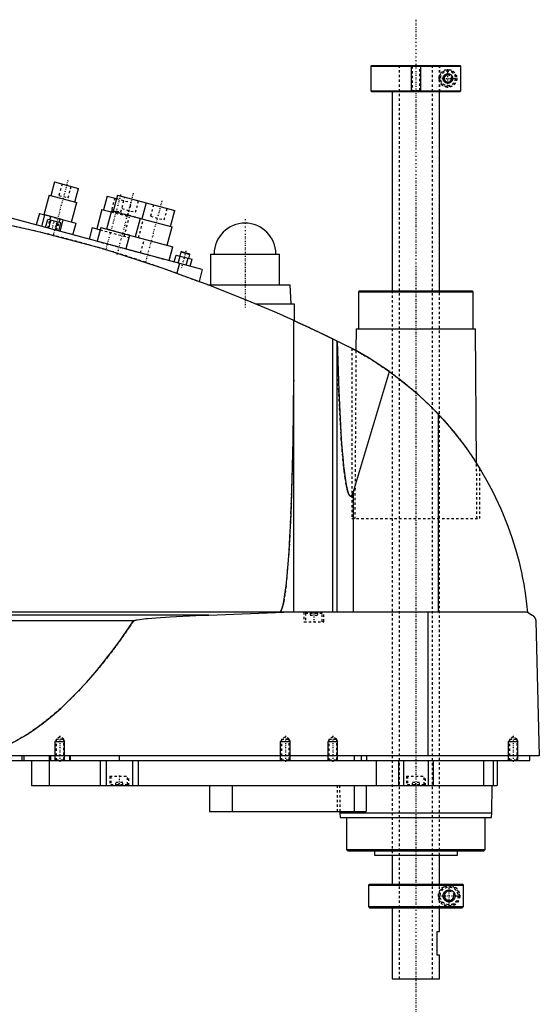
# Model space of a CAD drawing. Extents: x -168 to 502, y -1 to 703.
# Tile 7 of 7: x 283 to 502, y 288 to 703. Entities that reach past the tile are written whole.
import ezdxf

# ---------------------------------------------------------------- set-up
doc = ezdxf.new("R2010")
doc.units = 0
doc.linetypes.add('CENTER', pattern=[1.5, 0.45, -0.5, 0.05, -0.5])
doc.linetypes.add('DASHED', pattern=[2, 1, -1])
for name, color, linetype in [('AM_0', 7, 'CONTINUOUS'), ('AM_10', 7, 'CONTINUOUS'), ('AM_3', 7, 'DASHED'), ('AM_7', 7, 'CENTER')]:
    doc.layers.add(name, color=color, linetype=linetype)

msp = doc.modelspace()

# ---------------------------------------------------------------- linework, layer by layer
at = {"layer": 'AM_0', "color": 7, "linetype": 'CONTINUOUS'}
for p, q in [((431.3, 684), (431, 683.7)), ((431, 683.7), (431, 673.3)), ((431, 683.7), (468.99, 683.7)), ((431.3, 684), (468.68, 684)), ((468.99, 683.7), (468.68, 684)), ((468.99, 673.3), (468.99, 683.7)), ((431, 673.3), (431.3, 673)), ((431, 673.3), (468.99, 673.3)), ((431.3, 673), (468.68, 673)), ((440, 673), (440, 589)), ((460, 589), (460, 673)), ((468.68, 673), (468.99, 673.3)), ((297.76, 634.86), (296.21, 629.07)), ((297.76, 634.86), (307.9, 632.15)), ((306.35, 626.35), (307.9, 632.15)), ((295.48, 629.26), (293.28, 621.05)), ((295.48, 629.26), (307.07, 626.16)), ((319.98, 628.91), (318.42, 623.12)), ((319.98, 628.91), (323.84, 627.88)), ((324.23, 629.33), (322.42, 622.56)), ((324.23, 629.33), (348.38, 622.86)), ((360, 598), (253.75, 626.47)), ((304.87, 617.95), (307.07, 626.16)), ((317.7, 623.31), (315.5, 615.1)), ((317.7, 623.31), (321.56, 622.28)), ((321.69, 622.76), (319.62, 615.03)), ((321.69, 622.76), (347.29, 615.9)), ((336.3, 626.09), (334.49, 619.33)), ((346.56, 616.09), (348.38, 622.86)), ((291.35, 621.57), (290.06, 616.74)), ((291.35, 621.57), (293.68, 620.95)), ((292.39, 616.12), (293.71, 621.04)), ((301.43, 618.97), (293.71, 621.04)), ((293.94, 615.7), (294.85, 619.08)), ((300.43, 617.59), (294.85, 619.08)), ((295.34, 615.33), (296.24, 618.71)), ((295.8, 618.83), (296.21, 620.37)), ((299.66, 617.79), (300.08, 619.34)), ((300.11, 614.05), (301.43, 618.97)), ((301.41, 618.88), (306.81, 617.43)), ((333.77, 619.52), (331.7, 611.8)), ((298.13, 614.58), (299.03, 617.96)), ((299.52, 614.21), (300.43, 617.59)), ((305.51, 612.6), (306.81, 617.43)), ((313.57, 615.62), (312.27, 610.79)), ((313.57, 615.62), (316.95, 614.71)), ((317.21, 615.68), (315.65, 609.88)), ((317.21, 615.68), (347.63, 607.53)), ((345.22, 608.17), (347.29, 615.9)), ((329.28, 612.44), (327.73, 606.65)), ((346.08, 601.73), (347.63, 607.53)), ((348.2, 601.16), (348.98, 604.06)), ((348.98, 604.06), (355.67, 602.27)), ((349.88, 600.71), (350.65, 603.61)), ((350.93, 605.35), (350.48, 603.66)), ((351.24, 605.52), (350.93, 605.35)), ((350.93, 605.35), (354.8, 604.31)), ((351.24, 605.52), (354.62, 604.62)), ((353.22, 599.82), (354, 602.71)), ((354.34, 602.62), (354.8, 604.31)), ((354.8, 604.31), (354.62, 604.62)), ((354.89, 599.37), (355.67, 602.27)), ((363.5, 604.5), (363.5, 591.5)), ((363.5, 604.5), (392.5, 604.5)), ((392.5, 591.5), (392.5, 604.5)), ((350.34, 600.59), (349.21, 596.36)), ((360, 598), (358.62, 592.86)), ((362.27, 591.5), (397, 591.5)), ((397.5, 583.5), (397, 591.5)), ((426.32, 589), (425.82, 588.5)), ((425.82, 588.5), (425.82, 573)), ((425.82, 588.5), (474.18, 588.5)), ((426.32, 589), (473.68, 589)), ((474.18, 588.5), (473.68, 589)), ((474.18, 573), (474.18, 588.5)), ((382.43, 583.5), (398.65, 583.5)), ((398.65, 583.5), (398.65, 576.44)), ((398.5, 453.55), (398.5, 576.51)), ((424.82, 573), (424.76, 563.77)), ((424.82, 573), (475.18, 573)), ((475.58, 516.27), (475.18, 573)), ((415.04, 453.55), (415.04, 568.71)), ((415.04, 568.71), (421.5, 565.5)), ((416.82, 453.55), (416.82, 567.84)), ((423, 564.72), (424.76, 563.77)), ((423.7, 504.43), (438.83, 554.95)), ((459.54, 453.55), (459.54, 536.88)), ((475.58, 516.26), (477, 514)), ((423.7, 453.55), (423.7, 504.43)), ((497, 453.55), (105.5, 453.55)), ((362.76, 452.35), (152.3, 452.35)), ((362.76, 452.35), (394.4, 453.55)), ((455.15, 393), (455.15, 453.55)), ((497, 453.55), (499, 452.35)), ((331.04, 449.85), (185.14, 449.85)), ((500.5, 449.85), (502, 393)), ((502, 393), (100.5, 393)), ((144, 391), (498, 391)), ((284, 393), (284, 391)), ((284.75, 393), (284.75, 391)), ((288, 391), (288, 380.5)), ((295.5, 393), (295.5, 391)), ((295.51, 391), (295.51, 380.5)), ((296, 393), (296, 391)), ((304, 393), (304, 391)), ((304.35, 393), (304.35, 391)), ((317, 391), (317, 380.5)), ((319.48, 391), (319.48, 380.5)), ((325, 393), (325, 391)), ((330.52, 391), (330.52, 380.5)), ((333, 391), (333, 380.5)), ((424, 393), (424, 391)), ((427, 393), (427, 391)), ((429.15, 393), (429.15, 391)), ((433.21, 391), (433.21, 380.5)), ((442.7, 391), (442.7, 380.5)), ((444.81, 391), (444.81, 380.5)), ((455.19, 391), (455.19, 380.5)), ((457.3, 391), (457.3, 380.5)), ((478.5, 391), (478.5, 380.5)), ((482.5, 391), (482.5, 380.5)), ((484.3, 391), (484.3, 380.5)), ((489.01, 391.01), (489, 391)), ((498, 391), (498, 393)), ((288, 380.5), (484.3, 380.5)), ((363, 380.5), (363, 369.5)), ((372.56, 380.5), (372.56, 369.5)), ((424, 380.5), (424, 369.5)), ((429, 380.5), (429, 369.5)), ((482, 369), (482.18, 380.5)), ((363, 369.5), (429, 369.5)), ((417.99, 369.5), (418, 369)), ((418, 369), (418.1, 367)), ((418, 369), (482, 369)), ((418.1, 367), (481.9, 367)), ((420.82, 367), (420.82, 353.5)), ((479.18, 353.5), (479.18, 367)), ((481.9, 367), (482, 369)), ((420.82, 353.5), (421.32, 353)), ((420.82, 353.5), (479.18, 353.5)), ((421.32, 353), (478.68, 353)), ((432.5, 353), (432.5, 351.2)), ((467.5, 351.2), (467.5, 353)), ((478.68, 353), (479.18, 353.5)), ((432.5, 351.2), (467.5, 351.2)), ((440, 351.2), (440, 339)), ((460, 339), (460, 351.2)), ((430.5, 339), (430, 338.5)), ((430, 338.5), (430, 329.5)), ((430, 338.5), (469.99, 338.5)), ((430.5, 339), (469.49, 339)), ((469.99, 338.5), (469.49, 339)), ((469.99, 329.5), (469.99, 338.5)), ((430, 329.5), (430.5, 329)), ((430, 329.5), (469.99, 329.5)), ((430.5, 329), (469.49, 329)), ((440, 329), (440, 299)), ((460, 319), (460, 329)), ((469.49, 329), (469.99, 329.5)), ((459, 309), (459, 319)), ((459, 319), (460, 319)), ((460, 309), (459, 309)), ((460, 299), (460, 309)), ((440, 299), (460, 299))]:
    msp.add_line(p, q, dxfattribs=at)
for points in [[(461.5, 678.5, 0), (461.5, 678.51, 0), (461.5, 678.53, 0), (461.5, 678.56, 0), (461.5, 678.57, 0), (461.5, 678.58, 0), (461.5, 678.6, 0), (461.5, 678.63, 0), (461.51, 678.65, 0), (461.51, 678.67, 0), (461.51, 678.7, 0), (461.51, 678.71, 0), (461.51, 678.72, 0), (461.51, 678.74, 0), (461.52, 678.77, 0), (461.52, 678.79, 0), (461.52, 678.81, 0), (461.53, 678.84, 0), (461.53, 678.85, 0), (461.53, 678.86, 0), (461.54, 678.88, 0), (461.54, 678.91, 0), (461.54, 678.92, 0), (461.55, 678.93, 0), (461.55, 678.95, 0), (461.56, 678.97, 0), (461.56, 678.99, 0), (461.56, 679, 0), (461.57, 679.02, 0), (461.58, 679.04, 0), (461.58, 679.07, 0), (461.59, 679.09, 0), (461.6, 679.11, 0), (461.6, 679.12, 0), (461.6, 679.13, 0), (461.61, 679.15, 0), (461.62, 679.18, 0), (461.63, 679.2, 0), (461.63, 679.22, 0), (461.64, 679.24, 0), (461.65, 679.25, 0), (461.65, 679.26, 0), (461.66, 679.28, 0), (461.67, 679.31, 0), (461.68, 679.33, 0), (461.69, 679.35, 0), (461.7, 679.37, 0), (461.7, 679.38, 0), (461.71, 679.39, 0), (461.72, 679.41, 0), (461.73, 679.43, 0), (461.74, 679.45, 0), (461.75, 679.47, 0), (461.76, 679.49, 0), (461.77, 679.5, 0), (461.77, 679.51, 0), (461.78, 679.53, 0), (461.8, 679.55, 0), (461.81, 679.57, 0), (461.82, 679.58, 0), (461.83, 679.6, 0), (461.84, 679.61, 0), (461.84, 679.62, 0), (461.86, 679.64, 0), (461.87, 679.66, 0), (461.87, 679.67, 0), (461.91, 679.72, 0), (461.99, 679.81, 0), (462.07, 679.9, 0), (462.16, 679.99, 0), (462.25, 680.06, 0), (462.35, 680.13, 0), (462.39, 680.17, 0), (462.44, 680.2, 0), (462.54, 680.26, 0), (462.65, 680.31, 0), (462.7, 680.33, 0), (462.75, 680.35, 0), (462.85, 680.39, 0), (462.96, 680.43, 0), (463.01, 680.44, 0), (463.06, 680.45, 0), (463.17, 680.47, 0), (463.27, 680.49, 0), (463.37, 680.5, 0), (463.47, 680.5, 0), (463.57, 680.5, 0), (463.62, 680.5, 0), (463.67, 680.49, 0), (463.76, 680.48, 0), (463.86, 680.47, 0), (463.96, 680.45, 0), (464.06, 680.42, 0), (464.15, 680.39, 0), (464.2, 680.37, 0), (464.25, 680.35, 0), (464.34, 680.31, 0), (464.44, 680.27, 0), (464.52, 680.22, 0), (464.61, 680.16, 0), (464.7, 680.1, 0), (464.74, 680.07, 0), (464.78, 680.04, 0), (464.86, 679.97, 0), (464.93, 679.9, 0), (465, 679.82, 0), (465.07, 679.74, 0), (465.14, 679.65, 0), (465.17, 679.6, 0), (465.2, 679.55, 0), (465.26, 679.45, 0), (465.29, 679.38, 0), (465.3, 679.37, 0), (465.31, 679.35, 0), (465.32, 679.34, 0), (465.32, 679.33, 0), (465.33, 679.31, 0), (465.34, 679.29, 0), (465.35, 679.27, 0), (465.35, 679.25, 0), (465.36, 679.23, 0), (465.37, 679.22, 0), (465.37, 679.21, 0), (465.38, 679.19, 0), (465.38, 679.17, 0), (465.39, 679.15, 0), (465.4, 679.13, 0), (465.41, 679.11, 0), (465.41, 679.1, 0), (465.41, 679.09, 0), (465.42, 679.07, 0), (465.42, 679.05, 0), (465.43, 679.02, 0), (465.44, 679, 0), (465.44, 678.98, 0), (465.44, 678.97, 0), (465.45, 678.96, 0), (465.45, 678.94, 0), (465.46, 678.92, 0), (465.46, 678.91, 0), (465.46, 678.89, 0), (465.46, 678.87, 0), (465.47, 678.85, 0), (465.47, 678.84, 0), (465.47, 678.83, 0), (465.48, 678.81, 0), (465.48, 678.78, 0), (465.48, 678.76, 0), (465.49, 678.74, 0), (465.49, 678.72, 0), (465.49, 678.71, 0), (465.49, 678.69, 0), (465.49, 678.67, 0), (465.49, 678.65, 0), (465.5, 678.63, 0), (465.5, 678.6, 0), (465.5, 678.58, 0), (465.5, 678.57, 0), (465.5, 678.56, 0), (465.5, 678.53, 0), (465.5, 678.51, 0), (465.5, 678.5, 0), (465.5, 678.49, 0), (465.5, 678.47, 0), (465.5, 678.44, 0), (465.5, 678.43, 0), (465.5, 678.42, 0), (465.5, 678.4, 0), (465.5, 678.37, 0), (465.49, 678.35, 0), (465.49, 678.33, 0), (465.49, 678.31, 0), (465.49, 678.29, 0), (465.49, 678.28, 0), (465.49, 678.26, 0), (465.48, 678.24, 0), (465.48, 678.22, 0), (465.48, 678.19, 0), (465.47, 678.17, 0), (465.47, 678.16, 0), (465.47, 678.15, 0), (465.46, 678.13, 0), (465.46, 678.11, 0), (465.46, 678.09, 0), (465.46, 678.08, 0), (465.45, 678.06, 0), (465.45, 678.04, 0), (465.44, 678.03, 0), (465.44, 678.02, 0), (465.44, 678, 0), (465.43, 677.98, 0), (465.42, 677.95, 0), (465.42, 677.93, 0), (465.41, 677.91, 0), (465.41, 677.9, 0), (465.41, 677.89, 0), (465.4, 677.87, 0), (465.39, 677.85, 0), (465.38, 677.83, 0), (465.38, 677.81, 0), (465.37, 677.79, 0), (465.37, 677.78, 0), (465.36, 677.77, 0), (465.35, 677.75, 0), (465.35, 677.73, 0), (465.34, 677.71, 0), (465.33, 677.69, 0), (465.32, 677.67, 0), (465.32, 677.66, 0), (465.31, 677.65, 0), (465.3, 677.63, 0), (465.29, 677.62, 0), (465.26, 677.55, 0), (465.2, 677.45, 0), (465.17, 677.4, 0), (465.14, 677.35, 0), (465.07, 677.26, 0), (465, 677.18, 0), (464.93, 677.1, 0), (464.86, 677.03, 0), (464.78, 676.96, 0), (464.74, 676.93, 0), (464.7, 676.9, 0), (464.61, 676.84, 0), (464.52, 676.78, 0), (464.44, 676.73, 0), (464.34, 676.69, 0), (464.25, 676.65, 0), (464.2, 676.63, 0), (464.15, 676.61, 0), (464.06, 676.58, 0), (463.96, 676.55, 0), (463.86, 676.53, 0), (463.76, 676.52, 0), (463.67, 676.51, 0), (463.62, 676.5, 0), (463.57, 676.5, 0), (463.47, 676.5, 0), (463.37, 676.5, 0), (463.27, 676.51, 0), (463.17, 676.53, 0), (463.06, 676.55, 0), (463.01, 676.56, 0), (462.96, 676.57, 0), (462.85, 676.61, 0), (462.75, 676.65, 0), (462.7, 676.67, 0), (462.65, 676.69, 0), (462.54, 676.74, 0), (462.44, 676.8, 0), (462.39, 676.83, 0), (462.35, 676.87, 0), (462.25, 676.94, 0), (462.16, 677.01, 0), (462.07, 677.1, 0), (461.99, 677.19, 0), (461.91, 677.28, 0), (461.87, 677.33, 0), (461.87, 677.34, 0), (461.86, 677.36, 0), (461.84, 677.38, 0), (461.84, 677.39, 0), (461.83, 677.4, 0), (461.82, 677.42, 0), (461.81, 677.43, 0), (461.8, 677.45, 0), (461.78, 677.47, 0), (461.77, 677.49, 0), (461.77, 677.5, 0), (461.76, 677.51, 0), (461.75, 677.53, 0), (461.74, 677.55, 0), (461.73, 677.57, 0), (461.72, 677.59, 0), (461.71, 677.61, 0), (461.7, 677.62, 0), (461.7, 677.63, 0), (461.69, 677.65, 0), (461.68, 677.67, 0), (461.67, 677.69, 0), (461.66, 677.72, 0), (461.65, 677.74, 0), (461.65, 677.75, 0), (461.64, 677.76, 0), (461.63, 677.78, 0), (461.63, 677.8, 0), (461.62, 677.82, 0), (461.61, 677.85, 0), (461.6, 677.87, 0), (461.6, 677.88, 0), (461.6, 677.89, 0), (461.59, 677.91, 0), (461.58, 677.93, 0), (461.58, 677.96, 0), (461.57, 677.98, 0), (461.56, 678, 0), (461.56, 678.01, 0), (461.56, 678.03, 0), (461.55, 678.05, 0), (461.55, 678.07, 0), (461.54, 678.08, 0), (461.54, 678.09, 0), (461.54, 678.12, 0), (461.53, 678.14, 0), (461.53, 678.15, 0), (461.53, 678.16, 0), (461.52, 678.19, 0), (461.52, 678.21, 0), (461.52, 678.23, 0), (461.51, 678.26, 0), (461.51, 678.28, 0), (461.51, 678.29, 0), (461.51, 678.3, 0), (461.51, 678.33, 0), (461.51, 678.35, 0), (461.5, 678.37, 0), (461.5, 678.4, 0), (461.5, 678.42, 0), (461.5, 678.43, 0), (461.5, 678.44, 0), (461.5, 678.47, 0), (461.5, 678.49, 0), (461.5, 678.5, 0)], [(355.5, 594, 0), (343.04, 598.59, 0), (317.78, 606.77, 0), (292.11, 613.6, 0), (279.16, 616.5, 0)], [(398.5, 576.51, 0), (391.43, 579.65, 0), (377.17, 585.67, 0), (362.76, 591.32, 0), (355.5, 594, 0)], [(398.5, 576.51, 0), (398.5, 576.51, 0), (398.51, 576.5, 0), (398.52, 576.5, 0), (398.53, 576.49, 0), (398.54, 576.49, 0), (398.56, 576.48, 0), (398.59, 576.46, 0), (398.63, 576.45, 0), (398.67, 576.43, 0), (398.73, 576.4, 0), (398.75, 576.39, 0), (398.78, 576.38, 0), (398.85, 576.35, 0), (398.91, 576.32, 0), (398.99, 576.28, 0), (399.07, 576.25, 0), (399.16, 576.21, 0), (399.21, 576.19, 0), (399.25, 576.16, 0), (399.35, 576.12, 0), (399.46, 576.07, 0), (399.51, 576.05, 0), (399.57, 576.02, 0), (399.68, 575.97, 0), (399.8, 575.92, 0), (399.86, 575.89, 0), (399.93, 575.86, 0), (400.05, 575.8, 0), (400.19, 575.74, 0), (400.32, 575.68, 0), (400.46, 575.61, 0), (400.6, 575.55, 0), (400.68, 575.52, 0), (400.75, 575.48, 0), (400.9, 575.41, 0), (401.05, 575.34, 0), (401.21, 575.27, 0), (401.37, 575.2, 0), (401.53, 575.12, 0), (401.62, 575.09, 0), (401.7, 575.05, 0), (401.87, 574.97, 0), (402.05, 574.89, 0), (402.23, 574.8, 0), (402.41, 574.72, 0), (402.6, 574.63, 0), (402.7, 574.59, 0), (402.79, 574.54, 0), (402.98, 574.45, 0), (403.18, 574.36, 0), (403.38, 574.27, 0), (403.58, 574.18, 0), (403.78, 574.08, 0), (403.88, 574.04, 0), (403.99, 573.99, 0), (404.19, 573.89, 0), (404.4, 573.8, 0), (404.61, 573.7, 0), (404.82, 573.6, 0), (405.03, 573.5, 0), (405.13, 573.46, 0), (405.24, 573.41, 0), (405.45, 573.31, 0), (405.66, 573.21, 0), (405.76, 573.16, 0), (405.87, 573.11, 0), (406.08, 573.01, 0), (406.29, 572.91, 0), (406.39, 572.86, 0), (406.5, 572.82, 0), (406.7, 572.72, 0), (406.91, 572.62, 0), (407.11, 572.53, 0), (407.32, 572.43, 0), (407.52, 572.33, 0), (407.63, 572.28, 0), (407.73, 572.23, 0), (407.94, 572.13, 0), (408.15, 572.04, 0), (408.36, 571.94, 0), (408.57, 571.84, 0), (408.78, 571.74, 0), (408.88, 571.69, 0), (408.99, 571.64, 0), (409.2, 571.54, 0), (409.41, 571.44, 0), (409.61, 571.34, 0), (409.82, 571.24, 0), (410.02, 571.14, 0), (410.13, 571.09, 0), (410.23, 571.04, 0), (410.43, 570.95, 0), (410.63, 570.85, 0), (410.83, 570.76, 0), (411.02, 570.66, 0), (411.21, 570.57, 0), (411.31, 570.53, 0), (411.4, 570.48, 0), (411.59, 570.39, 0), (411.77, 570.3, 0), (411.95, 570.22, 0), (412.13, 570.13, 0), (412.3, 570.05, 0), (412.38, 570.01, 0), (412.47, 569.97, 0), (412.63, 569.89, 0), (412.79, 569.81, 0), (412.87, 569.77, 0), (412.95, 569.73, 0), (413.1, 569.66, 0), (413.24, 569.59, 0), (413.32, 569.55, 0), (413.39, 569.52, 0), (413.53, 569.45, 0), (413.67, 569.38, 0), (413.81, 569.32, 0), (413.94, 569.25, 0), (414.07, 569.19, 0), (414.13, 569.16, 0), (414.19, 569.13, 0), (414.31, 569.07, 0), (414.42, 569.01, 0), (414.53, 568.96, 0), (414.64, 568.91, 0), (414.74, 568.86, 0), (414.79, 568.84, 0), (414.83, 568.82, 0), (414.92, 568.77, 0), (415, 568.73, 0), (415.04, 568.71, 0)], [(416.84, 567.83, 0), (417.47, 546.89, 0), (418.57, 526.37, 0), (418.94, 521.5, 0), (419.34, 517.13, 0), (419.54, 515.14, 0), (419.75, 513.29, 0), (420.19, 510, 0), (420.63, 507.28, 0), (420.9, 505.97, 0), (420.98, 505.63, 0), (421.06, 505.31, 0), (421.09, 505.15, 0), (421.13, 505, 0), (421.21, 504.72, 0), (421.29, 504.45, 0), (421.37, 504.19, 0), (421.45, 503.96, 0), (421.52, 503.74, 0), (421.56, 503.63, 0), (421.6, 503.53, 0), (421.68, 503.35, 0), (421.76, 503.18, 0), (421.84, 503.03, 0), (421.92, 502.89, 0), (421.97, 502.82, 0), (421.98, 502.8, 0), (421.99, 502.79, 0), (422, 502.78, 0), (422.01, 502.77, 0), (422.02, 502.75, 0), (422.03, 502.73, 0), (422.04, 502.72, 0), (422.05, 502.72, 0), (422.06, 502.7, 0), (422.07, 502.68, 0), (422.08, 502.68, 0), (422.09, 502.67, 0), (422.1, 502.65, 0), (422.11, 502.64, 0), (422.13, 502.63, 0), (422.14, 502.61, 0), (422.15, 502.6, 0), (422.16, 502.59, 0), (422.16, 502.59, 0), (422.18, 502.58, 0), (422.19, 502.56, 0), (422.2, 502.55, 0), (422.22, 502.54, 0), (422.23, 502.53, 0), (422.24, 502.53, 0), (422.24, 502.52, 0), (422.26, 502.51, 0), (422.27, 502.51, 0), (422.28, 502.5, 0), (422.28, 502.5, 0), (422.3, 502.49, 0), (422.31, 502.48, 0), (422.32, 502.48, 0), (422.32, 502.48, 0), (422.34, 502.47, 0), (422.35, 502.47, 0), (422.36, 502.46, 0), (422.38, 502.46, 0), (422.39, 502.45, 0), (422.4, 502.45, 0), (422.4, 502.45, 0), (422.42, 502.44, 0), (422.43, 502.44, 0), (422.44, 502.44, 0), (422.46, 502.44, 0), (422.47, 502.44, 0), (422.48, 502.44, 0), (422.48, 502.44, 0), (422.5, 502.44, 0), (422.51, 502.44, 0), (422.52, 502.44, 0), (422.52, 502.44, 0), (422.54, 502.44, 0), (422.55, 502.44, 0), (422.56, 502.44, 0), (422.56, 502.44, 0), (422.58, 502.44, 0), (422.59, 502.45, 0), (422.6, 502.45, 0), (422.62, 502.45, 0), (422.63, 502.46, 0), (422.64, 502.46, 0), (422.64, 502.46, 0), (422.66, 502.47, 0), (422.67, 502.47, 0), (422.68, 502.48, 0), (422.7, 502.49, 0), (422.71, 502.49, 0), (422.72, 502.5, 0), (422.72, 502.5, 0), (422.74, 502.51, 0), (422.75, 502.52, 0), (422.76, 502.53, 0), (422.78, 502.54, 0), (422.79, 502.55, 0), (422.8, 502.55, 0), (422.8, 502.56, 0), (422.82, 502.57, 0), (422.83, 502.58, 0), (422.84, 502.59, 0), (422.86, 502.61, 0), (422.87, 502.62, 0), (422.88, 502.63, 0), (422.88, 502.63, 0), (422.9, 502.65, 0), (422.91, 502.66, 0), (422.92, 502.68, 0), (422.94, 502.69, 0), (422.95, 502.71, 0), (422.96, 502.72, 0), (422.96, 502.72, 0), (422.97, 502.74, 0), (422.99, 502.76, 0), (422.99, 502.77, 0), (423, 502.78, 0), (423.01, 502.8, 0), (423.03, 502.81, 0), (423.03, 502.82, 0), (423.04, 502.83, 0), (423.05, 502.85, 0), (423.07, 502.87, 0), (423.11, 502.95, 0), (423.19, 503.09, 0), (423.27, 503.25, 0), (423.35, 503.42, 0), (423.43, 503.62, 0), (423.47, 503.72, 0), (423.51, 503.83, 0), (423.59, 504.05, 0), (423.67, 504.3, 0), (423.7, 504.43, 0)], [(438.83, 554.95, 0), (436.05, 556.88, 0), (430.36, 560.54, 0), (424.49, 563.92, 0), (421.5, 565.5, 0)], [(438.83, 554.95, 0), (442.52, 552.23, 0), (449.63, 546.42, 0), (456.34, 540.17, 0), (459.54, 536.88, 0)], [(392.5, 453.55, 0), (392.51, 453.55, 0), (392.52, 453.55, 0), (392.54, 453.55, 0), (392.54, 453.55, 0), (392.55, 453.55, 0), (392.57, 453.56, 0), (392.58, 453.56, 0), (392.59, 453.56, 0), (392.61, 453.57, 0), (392.62, 453.57, 0), (392.63, 453.57, 0), (392.64, 453.58, 0), (392.65, 453.58, 0), (392.67, 453.59, 0), (392.68, 453.59, 0), (392.7, 453.6, 0), (392.71, 453.61, 0), (392.72, 453.61, 0), (392.73, 453.62, 0), (392.74, 453.63, 0), (392.75, 453.64, 0), (392.76, 453.64, 0), (392.77, 453.65, 0), (392.78, 453.66, 0), (392.8, 453.67, 0), (392.81, 453.68, 0), (392.81, 453.68, 0), (392.83, 453.7, 0), (392.84, 453.71, 0), (392.86, 453.72, 0), (392.87, 453.74, 0), (392.89, 453.75, 0), (392.89, 453.76, 0), (392.9, 453.77, 0), (392.91, 453.78, 0), (392.93, 453.8, 0), (392.94, 453.82, 0), (392.96, 453.83, 0), (392.97, 453.85, 0), (392.98, 453.86, 0), (392.99, 453.87, 0), (393, 453.89, 0), (393.02, 453.91, 0), (393.03, 453.93, 0), (393.04, 453.95, 0), (393.06, 453.98, 0), (393.07, 453.99, 0), (393.07, 454, 0), (393.09, 454.02, 0), (393.1, 454.04, 0), (393.15, 454.13, 0), (393.24, 454.3, 0), (393.28, 454.39, 0), (393.33, 454.48, 0), (393.41, 454.69, 0), (393.5, 454.91, 0), (393.58, 455.16, 0), (393.67, 455.43, 0), (393.76, 455.72, 0), (393.8, 455.87, 0), (393.84, 456.02, 0), (393.93, 456.35, 0), (394.01, 456.7, 0), (394.05, 456.88, 0), (394.3, 458.08, 0), (394.8, 460.99, 0), (395.27, 464.6, 0), (395.72, 468.86, 0), (396.15, 473.75, 0), (396.55, 479.24, 0), (396.74, 482.19, 0), (396.92, 485.27, 0), (397.26, 491.8, 0), (397.56, 498.79, 0), (398.3, 526.02, 0), (398.5, 551.32, 0)], [(459.54, 536.88, 0), (461.41, 534.84, 0), (464.99, 530.74, 0), (468.3, 526.61, 0), (469.89, 524.51, 0), (471.45, 522.38, 0), (474.44, 518.03, 0), (477.27, 513.55, 0), (479.93, 508.97, 0), (482.42, 504.3, 0), (484.72, 499.54, 0), (485.8, 497.14, 0), (486.83, 494.73, 0), (488.74, 489.87, 0), (490.47, 484.97, 0), (491.99, 480.06, 0), (493.33, 475.15, 0), (494.47, 470.25, 0), (494.97, 467.82, 0), (495.42, 465.39, 0), (496.18, 460.59, 0), (496.77, 455.87, 0), (497, 453.55, 0)], [(331.04, 449.85, 0), (331.05, 449.85, 0), (331.05, 449.86, 0), (331.06, 449.87, 0), (331.06, 449.87, 0), (331.06, 449.87, 0), (331.07, 449.88, 0), (331.07, 449.88, 0), (331.08, 449.89, 0), (331.09, 449.89, 0), (331.09, 449.9, 0), (331.09, 449.9, 0), (331.1, 449.9, 0), (331.1, 449.91, 0), (331.11, 449.91, 0), (331.13, 449.93, 0), (331.15, 449.94, 0), (331.17, 449.95, 0), (331.22, 449.98, 0), (331.26, 450, 0), (331.3, 450.02, 0), (331.35, 450.04, 0), (331.4, 450.06, 0), (331.42, 450.07, 0), (331.44, 450.07, 0), (331.49, 450.09, 0), (331.54, 450.11, 0), (331.69, 450.15, 0), (331.83, 450.19, 0), (331.96, 450.23, 0), (332.24, 450.29, 0), (332.52, 450.35, 0), (333.54, 450.52, 0), (335.34, 450.76, 0), (336.23, 450.86, 0), (337.11, 450.95, 0), (338.78, 451.1, 0), (340.47, 451.24, 0), (346.52, 451.64, 0), (357.28, 452.16, 0), (362.76, 452.35, 0)], [(499, 452.35, 0), (499.06, 452.32, 0), (499.17, 452.25, 0), (499.27, 452.17, 0), (499.33, 452.13, 0), (499.38, 452.09, 0), (499.48, 452.01, 0), (499.58, 451.91, 0), (499.67, 451.82, 0), (499.77, 451.72, 0), (499.86, 451.61, 0), (499.9, 451.56, 0), (499.94, 451.5, 0), (500.02, 451.38, 0), (500.1, 451.25, 0), (500.18, 451.09, 0), (500.26, 450.93, 0), (500.3, 450.82, 0), (500.32, 450.79, 0), (500.33, 450.76, 0), (500.33, 450.74, 0), (500.34, 450.72, 0), (500.35, 450.69, 0), (500.36, 450.66, 0), (500.37, 450.64, 0), (500.37, 450.62, 0), (500.38, 450.59, 0), (500.39, 450.55, 0), (500.4, 450.54, 0), (500.4, 450.52, 0), (500.41, 450.48, 0), (500.42, 450.44, 0), (500.43, 450.4, 0), (500.44, 450.36, 0), (500.45, 450.32, 0), (500.45, 450.3, 0), (500.46, 450.28, 0), (500.46, 450.23, 0), (500.47, 450.18, 0), (500.48, 450.13, 0), (500.48, 450.08, 0), (500.49, 450.03, 0), (500.49, 450.01, 0), (500.49, 449.98, 0), (500.5, 449.93, 0), (500.5, 449.9, 0), (500.5, 449.89, 0), (500.5, 449.88, 0), (500.5, 449.88, 0), (500.5, 449.87, 0), (500.5, 449.86, 0), (500.5, 449.85, 0), (500.5, 449.85, 0)], [(266, 393, 0), (267.81, 393.5, 0), (271.42, 394.67, 0), (275.04, 396.1, 0), (276.84, 396.91, 0), (278.65, 397.77, 0), (282.26, 399.69, 0), (285.88, 401.86, 0), (289.49, 404.28, 0), (293.11, 406.94, 0), (296.72, 409.85, 0), (298.53, 411.4, 0), (300.33, 413.01, 0), (303.95, 416.42, 0), (307.56, 420.07, 0), (311.17, 423.97, 0), (314.79, 428.12, 0), (318.4, 432.52, 0), (320.21, 434.81, 0), (322.01, 437.16, 0), (325.62, 442.05, 0), (329.24, 447.19, 0), (331.04, 449.85, 0)], [(461.5, 334, 0), (461.5, 334.01, 0), (461.5, 334.04, 0), (461.5, 334.07, 0), (461.5, 334.09, 0), (461.5, 334.1, 0), (461.5, 334.13, 0), (461.5, 334.16, 0), (461.51, 334.19, 0), (461.51, 334.22, 0), (461.51, 334.24, 0), (461.51, 334.26, 0), (461.52, 334.27, 0), (461.52, 334.3, 0), (461.52, 334.33, 0), (461.53, 334.36, 0), (461.53, 334.39, 0), (461.54, 334.42, 0), (461.54, 334.43, 0), (461.54, 334.45, 0), (461.55, 334.48, 0), (461.55, 334.5, 0), (461.55, 334.52, 0), (461.56, 334.53, 0), (461.56, 334.56, 0), (461.57, 334.59, 0), (461.57, 334.6, 0), (461.58, 334.62, 0), (461.59, 334.65, 0), (461.59, 334.68, 0), (461.6, 334.7, 0), (461.61, 334.73, 0), (461.62, 334.76, 0), (461.62, 334.77, 0), (461.63, 334.79, 0), (461.64, 334.82, 0), (461.65, 334.84, 0), (461.66, 334.87, 0), (461.67, 334.9, 0), (461.68, 334.92, 0), (461.68, 334.94, 0), (461.69, 334.95, 0), (461.7, 334.98, 0), (461.71, 335.01, 0), (461.72, 335.03, 0), (461.73, 335.06, 0), (461.75, 335.08, 0), (461.75, 335.1, 0), (461.76, 335.11, 0), (461.77, 335.13, 0), (461.79, 335.16, 0), (461.8, 335.19, 0), (461.81, 335.21, 0), (461.83, 335.23, 0), (461.83, 335.25, 0), (461.84, 335.26, 0), (461.85, 335.28, 0), (461.87, 335.31, 0), (461.88, 335.33, 0), (461.9, 335.35, 0), (461.91, 335.38, 0), (461.92, 335.39, 0), (461.93, 335.4, 0), (461.94, 335.42, 0), (461.96, 335.45, 0), (461.97, 335.46, 0), (462.02, 335.52, 0), (462.12, 335.64, 0), (462.22, 335.75, 0), (462.33, 335.86, 0), (462.44, 335.96, 0), (462.56, 336.05, 0), (462.62, 336.09, 0), (462.69, 336.13, 0), (462.81, 336.2, 0), (462.94, 336.27, 0), (463.01, 336.29, 0), (463.07, 336.32, 0), (463.21, 336.37, 0), (463.34, 336.41, 0), (463.41, 336.43, 0), (463.47, 336.44, 0), (463.6, 336.47, 0), (463.73, 336.49, 0), (463.86, 336.5, 0), (463.98, 336.5, 0), (464.11, 336.5, 0), (464.17, 336.49, 0), (464.23, 336.49, 0), (464.35, 336.47, 0), (464.48, 336.45, 0), (464.6, 336.43, 0), (464.72, 336.39, 0), (464.84, 336.35, 0), (464.9, 336.33, 0), (464.96, 336.31, 0), (465.08, 336.26, 0), (465.19, 336.2, 0), (465.3, 336.13, 0), (465.41, 336.06, 0), (465.51, 335.99, 0), (465.56, 335.95, 0), (465.61, 335.91, 0), (465.71, 335.82, 0), (465.8, 335.73, 0), (465.89, 335.64, 0), (465.97, 335.53, 0), (466.06, 335.42, 0), (466.1, 335.36, 0), (466.13, 335.3, 0), (466.21, 335.17, 0), (466.25, 335.09, 0), (466.26, 335.07, 0), (466.27, 335.05, 0), (466.28, 335.04, 0), (466.28, 335.02, 0), (466.29, 335, 0), (466.3, 334.98, 0), (466.31, 334.95, 0), (466.32, 334.93, 0), (466.33, 334.9, 0), (466.34, 334.89, 0), (466.34, 334.88, 0), (466.35, 334.85, 0), (466.36, 334.83, 0), (466.37, 334.8, 0), (466.38, 334.78, 0), (466.38, 334.75, 0), (466.39, 334.74, 0), (466.39, 334.73, 0), (466.4, 334.7, 0), (466.41, 334.68, 0), (466.41, 334.65, 0), (466.42, 334.62, 0), (466.43, 334.6, 0), (466.43, 334.58, 0), (466.43, 334.57, 0), (466.44, 334.54, 0), (466.45, 334.52, 0), (466.45, 334.5, 0), (466.45, 334.49, 0), (466.46, 334.46, 0), (466.46, 334.43, 0), (466.46, 334.42, 0), (466.47, 334.41, 0), (466.47, 334.38, 0), (466.48, 334.35, 0), (466.48, 334.32, 0), (466.48, 334.3, 0), (466.49, 334.27, 0), (466.49, 334.25, 0), (466.49, 334.24, 0), (466.49, 334.21, 0), (466.49, 334.18, 0), (466.5, 334.16, 0), (466.5, 334.13, 0), (466.5, 334.1, 0), (466.5, 334.09, 0), (466.5, 334.07, 0), (466.5, 334.04, 0), (466.5, 334.01, 0), (466.5, 334, 0), (466.5, 333.99, 0), (466.5, 333.96, 0), (466.5, 333.93, 0), (466.5, 333.91, 0), (466.5, 333.9, 0), (466.5, 333.87, 0), (466.5, 333.84, 0), (466.49, 333.82, 0), (466.49, 333.79, 0), (466.49, 333.76, 0), (466.49, 333.75, 0), (466.49, 333.73, 0), (466.48, 333.7, 0), (466.48, 333.68, 0), (466.48, 333.65, 0), (466.47, 333.62, 0), (466.47, 333.59, 0), (466.46, 333.58, 0), (466.46, 333.57, 0), (466.46, 333.54, 0), (466.45, 333.51, 0), (466.45, 333.5, 0), (466.45, 333.48, 0), (466.44, 333.46, 0), (466.43, 333.43, 0), (466.43, 333.42, 0), (466.43, 333.4, 0), (466.42, 333.38, 0), (466.41, 333.35, 0), (466.41, 333.32, 0), (466.4, 333.3, 0), (466.39, 333.27, 0), (466.39, 333.26, 0), (466.38, 333.25, 0), (466.38, 333.22, 0), (466.37, 333.2, 0), (466.36, 333.17, 0), (466.35, 333.15, 0), (466.34, 333.12, 0), (466.34, 333.11, 0), (466.33, 333.1, 0), (466.32, 333.07, 0), (466.31, 333.05, 0), (466.3, 333.02, 0), (466.29, 333, 0), (466.28, 332.98, 0), (466.28, 332.96, 0), (466.27, 332.95, 0), (466.26, 332.93, 0), (466.25, 332.91, 0), (466.21, 332.83, 0), (466.13, 332.7, 0), (466.1, 332.64, 0), (466.06, 332.58, 0), (465.97, 332.47, 0), (465.89, 332.36, 0), (465.8, 332.27, 0), (465.71, 332.18, 0), (465.61, 332.09, 0), (465.56, 332.05, 0), (465.51, 332.01, 0), (465.41, 331.94, 0), (465.3, 331.87, 0), (465.19, 331.8, 0), (465.08, 331.74, 0), (464.96, 331.69, 0), (464.9, 331.67, 0), (464.84, 331.65, 0), (464.72, 331.61, 0), (464.6, 331.57, 0), (464.48, 331.55, 0), (464.35, 331.53, 0), (464.23, 331.51, 0), (464.17, 331.51, 0), (464.11, 331.5, 0), (463.98, 331.5, 0), (463.86, 331.5, 0), (463.73, 331.51, 0), (463.6, 331.53, 0), (463.47, 331.56, 0), (463.41, 331.57, 0), (463.34, 331.59, 0), (463.21, 331.63, 0), (463.07, 331.68, 0), (463.01, 331.71, 0), (462.94, 331.73, 0), (462.81, 331.8, 0), (462.69, 331.87, 0), (462.62, 331.91, 0), (462.56, 331.95, 0), (462.44, 332.04, 0), (462.33, 332.14, 0), (462.22, 332.25, 0), (462.12, 332.36, 0), (462.02, 332.48, 0), (461.97, 332.54, 0), (461.96, 332.55, 0), (461.94, 332.58, 0), (461.93, 332.6, 0), (461.92, 332.61, 0), (461.91, 332.62, 0), (461.9, 332.65, 0), (461.88, 332.67, 0), (461.87, 332.69, 0), (461.85, 332.72, 0), (461.84, 332.74, 0), (461.83, 332.75, 0), (461.83, 332.77, 0), (461.81, 332.79, 0), (461.8, 332.81, 0), (461.79, 332.84, 0), (461.77, 332.87, 0), (461.76, 332.89, 0), (461.75, 332.9, 0), (461.75, 332.92, 0), (461.73, 332.94, 0), (461.72, 332.97, 0), (461.71, 332.99, 0), (461.7, 333.02, 0), (461.69, 333.05, 0), (461.68, 333.06, 0), (461.68, 333.08, 0), (461.67, 333.1, 0), (461.66, 333.13, 0), (461.65, 333.16, 0), (461.64, 333.18, 0), (461.63, 333.21, 0), (461.62, 333.23, 0), (461.62, 333.24, 0), (461.61, 333.27, 0), (461.6, 333.3, 0), (461.59, 333.32, 0), (461.59, 333.35, 0), (461.58, 333.38, 0), (461.57, 333.4, 0), (461.57, 333.41, 0), (461.56, 333.44, 0), (461.56, 333.47, 0), (461.55, 333.48, 0), (461.55, 333.5, 0), (461.55, 333.52, 0), (461.54, 333.55, 0), (461.54, 333.57, 0), (461.54, 333.58, 0), (461.53, 333.61, 0), (461.53, 333.64, 0), (461.52, 333.67, 0), (461.52, 333.7, 0), (461.52, 333.73, 0), (461.51, 333.74, 0), (461.51, 333.76, 0), (461.51, 333.78, 0), (461.51, 333.81, 0), (461.5, 333.84, 0), (461.5, 333.87, 0), (461.5, 333.9, 0), (461.5, 333.91, 0), (461.5, 333.93, 0), (461.5, 333.96, 0), (461.5, 333.99, 0), (461.5, 334, 0)]]:
    msp.add_polyline3d(points, dxfattribs=at)
msp.add_arc((378, 604.5), 13, 0, 180, dxfattribs=at)
at = {"layer": 'AM_10', "color": 7, "linetype": 'CONTINUOUS'}
for p, q in [((448, 684), (448, 673)), ((452, 684), (452, 673)), ((298.38, 399.66), (298, 399)), ((298, 391), (298, 399)), ((298, 399), (302, 399)), ((301.62, 399.66), (302, 399)), ((302, 391), (302, 399)), ((393.38, 399.66), (393, 399)), ((393, 391), (393, 399)), ((393, 399), (397, 399)), ((396.62, 399.66), (397, 399)), ((397, 391), (397, 399)), ((413.38, 399.66), (413, 399)), ((413, 391), (413, 399)), ((413, 399), (417, 399)), ((416.62, 399.66), (417, 399)), ((417, 391), (417, 399)), ((489.38, 399.66), (489, 399)), ((489, 391), (489, 399)), ((489, 399), (493, 399)), ((492.62, 399.66), (493, 399)), ((493, 391), (493, 399))]:
    msp.add_line(p, q, dxfattribs=at)
for centre, radius in [((463.5, 678.5), 1.57), ((464, 334), 2.01)]:
    msp.add_arc(centre, radius, 75, 15, dxfattribs=at)
at = {"layer": 'AM_3', "color": 6, "linetype": 'DASHED'}
for p, q in [((443, 684), (443, 299)), ((448, 684), (448.38, 683.62)), ((448.38, 683.62), (448.38, 673.38)), ((448.38, 683.62), (451.62, 683.62)), ((451.62, 683.62), (452, 684)), ((451.62, 673.38), (451.62, 683.62)), ((457, 299), (457, 684)), ((459.97, 684), (459.97, 673)), ((460, 673), (460, 684)), ((462, 679.37), (463.5, 680.23)), ((462, 677.63), (462, 679.37)), ((463.5, 676.77), (462, 677.63)), ((463.5, 680.23), (465, 679.37)), ((465, 677.63), (463.5, 676.77)), ((465, 679.37), (465, 677.63)), ((448.38, 673.38), (448, 673)), ((448.38, 673.38), (451.62, 673.38)), ((452, 673), (451.62, 673.38)), ((300.9, 634.02), (299.6, 629.19)), ((303.47, 628.16), (304.76, 632.99)), ((299.6, 629.19), (303.47, 628.16)), ((323.12, 628.07), (321.82, 623.24)), ((323.84, 627.88), (330.12, 626.19)), ((325.68, 622.21), (327.37, 628.48)), ((331.87, 622.1), (333.16, 626.93)), ((321.82, 623.24), (325.68, 622.21)), ((333.77, 619.52), (322.42, 622.56)), ((326.07, 623.65), (331.87, 622.1)), ((328.57, 620.4), (330.12, 626.19)), ((339.44, 625.25), (338.15, 620.42)), ((343.94, 618.87), (345.24, 623.7)), ((293.68, 620.95), (301.41, 618.88)), ((294.89, 615.45), (295.8, 618.83)), ((296.14, 618.73), (295.23, 615.35)), ((321.56, 622.28), (329.29, 620.2)), ((327.09, 611.99), (329.29, 620.2)), ((333.14, 611.41), (335.21, 619.13)), ((338.15, 620.42), (343.94, 618.87)), ((298.23, 614.55), (299.13, 617.93)), ((298.76, 614.41), (299.66, 617.79)), ((316.95, 614.71), (329.02, 611.48)), ((329.28, 612.44), (319.62, 615.03)), ((334.01, 604.97), (335.56, 610.76)), ((315.65, 609.88), (346.08, 601.73)), ((349.21, 596.36), (358.62, 592.86)), ((440, 589), (440, 351.2)), ((460, 351.2), (460, 589)), ((423, 564.72), (423, 493)), ((424.76, 563.77), (424.25, 493)), ((475.75, 493), (475.58, 516.27)), ((477, 493), (477, 514)), ((423, 493), (477, 493)), ((402.85, 453.55), (402.85, 449.55)), ((403.9, 453.55), (403.5, 453.15)), ((403.5, 453.15), (403.5, 449.55)), ((403.5, 453.15), (410.5, 453.15)), ((405.5, 453.55), (405.5, 452.3)), ((405.5, 452.3), (408.5, 452.3)), ((407, 453.55), (407, 452.3)), ((408.5, 453.55), (408.5, 452.3)), ((410.5, 453.15), (410.1, 453.55)), ((410.5, 449.55), (410.5, 453.15)), ((411.15, 449.55), (411.15, 453.55)), ((402.85, 449.55), (411.15, 449.55)), ((300, 401), (298.38, 400.06)), ((298.38, 400.06), (298.38, 391.38)), ((298.38, 400.06), (301.62, 400.06)), ((301.62, 400.06), (300, 401)), ((301.62, 391.38), (301.62, 400.06)), ((395, 401), (393.38, 400.06)), ((393.38, 400.06), (393.38, 391.38)), ((393.38, 400.06), (396.62, 400.06)), ((396.62, 400.06), (395, 401)), ((396.62, 391.38), (396.62, 400.06)), ((415, 401), (413.38, 400.06)), ((413.38, 400.06), (413.38, 391.38)), ((413.38, 400.06), (416.62, 400.06)), ((416.62, 400.06), (415, 401)), ((416.62, 391.38), (416.62, 400.06)), ((491, 401), (489.38, 400.06)), ((489.38, 400.06), (489.38, 391.38)), ((489.38, 400.06), (492.62, 400.06)), ((492.62, 400.06), (491, 401)), ((492.62, 391.38), (492.62, 400.06)), ((298.38, 391.38), (298, 391)), ((298.38, 391.38), (301.62, 391.38)), ((302, 391), (301.62, 391.38)), ((393.38, 391.38), (393, 391)), ((393.38, 391.38), (396.62, 391.38)), ((397, 391), (396.62, 391.38)), ((413.38, 391.38), (413, 391)), ((413.38, 391.38), (416.62, 391.38)), ((417, 391), (416.62, 391.38)), ((478.5, 391), (478.5, 380.5)), ((489.38, 391.38), (489.01, 391.01)), ((489.38, 391.38), (492.62, 391.38)), ((493, 391), (492.62, 391.38)), ((321, 384.5), (321, 380.5)), ((321, 384.5), (329, 384.5)), ((321.5, 384.5), (321.5, 380.9)), ((328.5, 380.9), (328.5, 384.5)), ((329, 380.5), (329, 384.5)), ((446, 384.5), (446, 380.5)), ((446, 384.5), (454, 384.5)), ((446.5, 384.5), (446.5, 380.9)), ((453.5, 380.9), (453.5, 384.5)), ((454, 380.5), (454, 384.5)), ((321.5, 380.9), (321.9, 380.5)), ((321.5, 380.9), (328.5, 380.9)), ((323.5, 380.5), (323.5, 381.75)), ((326.5, 381.75), (323.5, 381.75)), ((325, 380.5), (325, 381.75)), ((326.5, 380.5), (326.5, 381.75)), ((328.1, 380.5), (328.5, 380.9)), ((416.85, 380.5), (416.85, 369.5)), ((417.82, 380.5), (417.99, 369.5)), ((446.5, 380.9), (446.9, 380.5)), ((446.5, 380.9), (453.5, 380.9)), ((448.5, 380.5), (448.5, 381.75)), ((451.5, 381.75), (448.5, 381.75)), ((450, 380.5), (450, 381.75)), ((451.5, 380.5), (451.5, 381.75)), ((453.1, 380.5), (453.5, 380.9)), ((459.97, 329), (459.97, 339)), ((460, 329), (460, 339)), ((462, 335.15), (464, 336.31)), ((464, 336.31), (466, 335.15)), ((469.49, 339), (469.61, 338.88)), ((462, 332.85), (462, 335.15)), ((464, 331.69), (462, 332.85)), ((466, 332.85), (464, 331.69)), ((466, 335.15), (466, 332.85)), ((469.61, 329.12), (469.49, 329)), ((469.99, 329.5), (469.73, 329.25))]:
    msp.add_line(p, q, dxfattribs=at)
for points in [[(423.7, 504.43, 0), (423.67, 504.3, 0), (423.59, 504.05, 0), (423.51, 503.83, 0), (423.47, 503.72, 0), (423.43, 503.62, 0), (423.35, 503.42, 0), (423.27, 503.25, 0), (423.19, 503.09, 0), (423.11, 502.95, 0), (423.03, 502.82, 0), (422.99, 502.77, 0), (422.99, 502.76, 0), (422.97, 502.74, 0), (422.96, 502.72, 0), (422.96, 502.72, 0), (422.95, 502.71, 0), (422.94, 502.69, 0), (422.92, 502.68, 0), (422.91, 502.66, 0), (422.9, 502.65, 0), (422.88, 502.63, 0), (422.88, 502.63, 0), (422.87, 502.62, 0), (422.86, 502.61, 0), (422.84, 502.59, 0), (422.83, 502.58, 0), (422.82, 502.57, 0), (422.8, 502.56, 0), (422.8, 502.55, 0), (422.79, 502.55, 0), (422.78, 502.54, 0), (422.76, 502.53, 0), (422.75, 502.52, 0), (422.74, 502.51, 0), (422.72, 502.5, 0), (422.72, 502.5, 0), (422.71, 502.49, 0), (422.7, 502.49, 0), (422.68, 502.48, 0), (422.67, 502.47, 0), (422.66, 502.47, 0), (422.64, 502.46, 0), (422.64, 502.46, 0), (422.63, 502.46, 0), (422.62, 502.45, 0), (422.6, 502.45, 0), (422.59, 502.45, 0), (422.58, 502.44, 0), (422.56, 502.44, 0), (422.56, 502.44, 0), (422.55, 502.44, 0), (422.54, 502.44, 0), (422.52, 502.44, 0), (422.52, 502.44, 0), (422.51, 502.44, 0), (422.5, 502.44, 0), (422.48, 502.44, 0), (422.48, 502.44, 0), (422.47, 502.44, 0), (422.46, 502.44, 0), (422.44, 502.44, 0), (422.43, 502.44, 0), (422.42, 502.44, 0), (422.4, 502.45, 0), (422.4, 502.45, 0), (422.39, 502.45, 0), (422.38, 502.46, 0), (422.36, 502.46, 0), (422.35, 502.47, 0), (422.34, 502.47, 0), (422.32, 502.48, 0), (422.32, 502.48, 0), (422.31, 502.48, 0), (422.3, 502.49, 0), (422.28, 502.5, 0), (422.28, 502.5, 0), (422.27, 502.51, 0), (422.26, 502.51, 0), (422.24, 502.52, 0), (422.24, 502.53, 0), (422.23, 502.53, 0), (422.22, 502.54, 0), (422.2, 502.55, 0), (422.19, 502.56, 0), (422.18, 502.58, 0), (422.16, 502.59, 0), (422.16, 502.59, 0), (422.15, 502.6, 0), (422.14, 502.61, 0), (422.13, 502.63, 0), (422.11, 502.64, 0), (422.1, 502.65, 0), (422.09, 502.67, 0), (422.08, 502.68, 0), (422.07, 502.68, 0), (422.06, 502.7, 0), (422.05, 502.72, 0), (422.04, 502.72, 0), (422.03, 502.73, 0), (422.02, 502.75, 0), (422.01, 502.77, 0), (422, 502.78, 0), (421.99, 502.79, 0), (421.98, 502.8, 0), (421.97, 502.82, 0), (421.92, 502.89, 0), (421.84, 503.03, 0), (421.76, 503.18, 0), (421.68, 503.35, 0), (421.6, 503.53, 0), (421.56, 503.63, 0), (421.52, 503.74, 0), (421.45, 503.96, 0), (421.37, 504.19, 0), (421.29, 504.45, 0), (421.21, 504.72, 0), (421.13, 505, 0), (421.09, 505.15, 0), (421.06, 505.31, 0), (420.98, 505.63, 0), (420.9, 505.97, 0), (420.63, 507.28, 0), (420.19, 510, 0), (419.75, 513.29, 0), (419.54, 515.14, 0), (419.34, 517.13, 0), (418.94, 521.5, 0), (418.57, 526.37, 0), (417.47, 546.89, 0), (416.84, 567.83, 0)], [(424.76, 563.77, 0), (424.9, 563.7, 0), (425.19, 563.54, 0), (425.49, 563.37, 0), (425.65, 563.28, 0), (425.82, 563.19, 0), (426.16, 562.99, 0), (426.52, 562.79, 0), (426.9, 562.58, 0), (427.28, 562.36, 0), (427.69, 562.12, 0), (427.89, 562.01, 0), (428.1, 561.88, 0), (428.53, 561.63, 0), (428.97, 561.38, 0), (429.41, 561.11, 0), (429.86, 560.84, 0), (430.32, 560.56, 0), (430.56, 560.42, 0), (430.79, 560.27, 0), (431.28, 559.98, 0), (431.77, 559.67, 0), (432.02, 559.51, 0), (432.27, 559.35, 0), (432.79, 559.03, 0), (433.31, 558.69, 0), (433.58, 558.52, 0), (433.85, 558.34, 0), (434.39, 557.99, 0), (434.95, 557.62, 0), (435.51, 557.25, 0), (436.07, 556.87, 0), (436.65, 556.48, 0), (436.94, 556.28, 0), (437.23, 556.08, 0), (437.81, 555.67, 0), (438.4, 555.26, 0), (438.99, 554.84, 0), (439.59, 554.41, 0), (440.19, 553.97, 0), (440.49, 553.75, 0), (440.79, 553.53, 0), (441.39, 553.08, 0), (442, 552.63, 0), (442.6, 552.17, 0), (443.2, 551.71, 0), (443.8, 551.24, 0), (444.1, 551, 0), (444.4, 550.77, 0), (445, 550.29, 0), (445.6, 549.81, 0), (446.19, 549.33, 0), (446.78, 548.85, 0), (447.36, 548.36, 0), (447.65, 548.12, 0), (447.94, 547.88, 0), (448.51, 547.39, 0), (449.08, 546.9, 0), (449.64, 546.42, 0), (450.19, 545.93, 0), (450.74, 545.44, 0), (451.02, 545.2, 0), (451.29, 544.95, 0), (451.84, 544.45, 0), (452.4, 543.94, 0), (452.67, 543.69, 0), (452.95, 543.43, 0), (453.5, 542.92, 0), (454.05, 542.39, 0), (454.33, 542.13, 0), (454.6, 541.87, 0), (455.15, 541.34, 0), (455.69, 540.81, 0), (456.24, 540.27, 0), (456.78, 539.73, 0), (457.32, 539.19, 0), (457.58, 538.91, 0), (457.85, 538.64, 0), (458.38, 538.09, 0), (458.91, 537.54, 0), (459.44, 536.99, 0), (459.96, 536.43, 0), (460.47, 535.88, 0), (460.73, 535.6, 0), (460.98, 535.32, 0), (461.49, 534.76, 0), (461.99, 534.21, 0), (462.48, 533.65, 0), (462.97, 533.09, 0), (463.45, 532.54, 0), (463.69, 532.26, 0), (463.93, 531.98, 0), (464.4, 531.43, 0), (464.87, 530.88, 0), (465.33, 530.33, 0), (465.78, 529.78, 0), (466.22, 529.23, 0), (466.44, 528.96, 0), (466.66, 528.69, 0), (467.09, 528.15, 0), (467.51, 527.62, 0), (467.93, 527.09, 0), (468.34, 526.57, 0), (468.74, 526.05, 0), (468.93, 525.79, 0), (469.13, 525.53, 0), (469.51, 525.02, 0), (469.89, 524.52, 0), (470.07, 524.27, 0), (470.26, 524.02, 0), (470.61, 523.54, 0), (470.97, 523.05, 0), (471.14, 522.81, 0), (471.32, 522.56, 0), (471.67, 522.08, 0), (472.01, 521.59, 0), (472.35, 521.11, 0), (472.68, 520.64, 0), (473, 520.17, 0), (473.16, 519.94, 0), (473.32, 519.71, 0), (473.62, 519.25, 0), (473.92, 518.81, 0), (474.21, 518.38, 0), (474.49, 517.96, 0), (474.75, 517.55, 0), (474.88, 517.36, 0), (475, 517.16, 0), (475.25, 516.79, 0), (475.47, 516.44, 0), (475.58, 516.26, 0)], [(398.5, 551.32, 0), (398.3, 526.02, 0), (396.74, 482.19, 0), (395.27, 464.6, 0), (394.8, 460.99, 0), (394.3, 458.08, 0), (394.05, 456.88, 0), (394.01, 456.7, 0), (393.93, 456.35, 0), (393.84, 456.02, 0), (393.8, 455.87, 0), (393.76, 455.72, 0), (393.67, 455.43, 0), (393.58, 455.16, 0), (393.5, 454.91, 0), (393.41, 454.69, 0), (393.33, 454.48, 0), (393.28, 454.39, 0), (393.24, 454.3, 0), (393.15, 454.13, 0), (393.07, 453.99, 0), (393.02, 453.91, 0), (393, 453.89, 0), (392.99, 453.87, 0), (392.98, 453.86, 0), (392.97, 453.85, 0), (392.96, 453.83, 0), (392.94, 453.82, 0), (392.93, 453.8, 0), (392.91, 453.78, 0), (392.9, 453.77, 0), (392.89, 453.76, 0), (392.89, 453.75, 0), (392.87, 453.74, 0), (392.86, 453.72, 0), (392.84, 453.71, 0), (392.83, 453.7, 0), (392.81, 453.68, 0), (392.81, 453.68, 0), (392.8, 453.67, 0), (392.78, 453.66, 0), (392.77, 453.65, 0), (392.76, 453.64, 0), (392.75, 453.64, 0), (392.74, 453.63, 0), (392.73, 453.62, 0), (392.72, 453.61, 0), (392.71, 453.61, 0), (392.7, 453.6, 0), (392.68, 453.59, 0), (392.67, 453.59, 0), (392.65, 453.58, 0), (392.64, 453.58, 0), (392.63, 453.57, 0), (392.62, 453.57, 0), (392.61, 453.57, 0), (392.59, 453.56, 0), (392.58, 453.56, 0), (392.57, 453.56, 0), (392.55, 453.55, 0), (392.54, 453.55, 0), (392.54, 453.55, 0), (392.52, 453.55, 0), (392.51, 453.55, 0), (392.5, 453.55, 0)], [(331.04, 449.85, 0), (329.24, 447.19, 0), (325.62, 442.05, 0), (322.01, 437.16, 0), (320.21, 434.81, 0), (318.4, 432.52, 0), (314.79, 428.12, 0), (311.17, 423.97, 0), (307.56, 420.07, 0), (303.95, 416.42, 0), (300.33, 413.01, 0), (298.53, 411.4, 0), (296.72, 409.85, 0), (293.11, 406.94, 0), (289.49, 404.28, 0), (285.88, 401.86, 0), (282.26, 399.69, 0), (278.65, 397.77, 0), (276.84, 396.91, 0), (275.04, 396.1, 0), (271.42, 394.67, 0), (267.81, 393.5, 0), (266, 393, 0)]]:
    msp.add_polyline3d(points, dxfattribs=at)
for centre, radius in [((463.5, 678.5), 3.75), ((463.5, 678.5), 3.5), ((463.5, 678.5), 3.1), ((463.5, 678.5), 2), ((464, 334), 4.5), ((464, 334), 4.25), ((464, 334), 3.75), ((464, 334), 2.5)]:
    msp.add_circle(centre, radius, dxfattribs=at)
msp.add_arc((176.43, 127.17), 500, 69.7837, 80.111, dxfattribs=at)
at = {"layer": 'AM_7', "color": 4, "linetype": 'CENTER'}
for p, q in [((450, 703.25), (450, 279.75)), ((463.5, 674.56), (463.5, 682.44)), ((459.56, 678.5), (467.44, 678.5)), ((303.37, 635.54), (296.98, 611.65)), ((325.59, 629.58), (319.19, 605.7)), ((330.9, 630.08), (323.9, 603.94)), ((342.97, 626.85), (335.97, 600.71)), ((296.69, 614.78), (297.68, 618.5)), ((378, 619.2), (378, 581.8)), ((353.13, 605.81), (351.26, 598.84)), ((364.35, 604.5), (391.65, 604.5)), ((450, 600.89), (450, 339.31)), ((407, 453.75), (407, 449.35)), ((300, 401.5), (300, 390.5)), ((395, 401.5), (395, 390.5)), ((415, 401.5), (415, 390.5)), ((491, 401.5), (491, 390.5)), ((325, 384.7), (325, 380.3)), ((464, 329.27), (464, 338.73)), ((459.27, 334), (468.73, 334))]:
    msp.add_line(p, q, dxfattribs=at)

doc.saveas('drawing.dxf')
